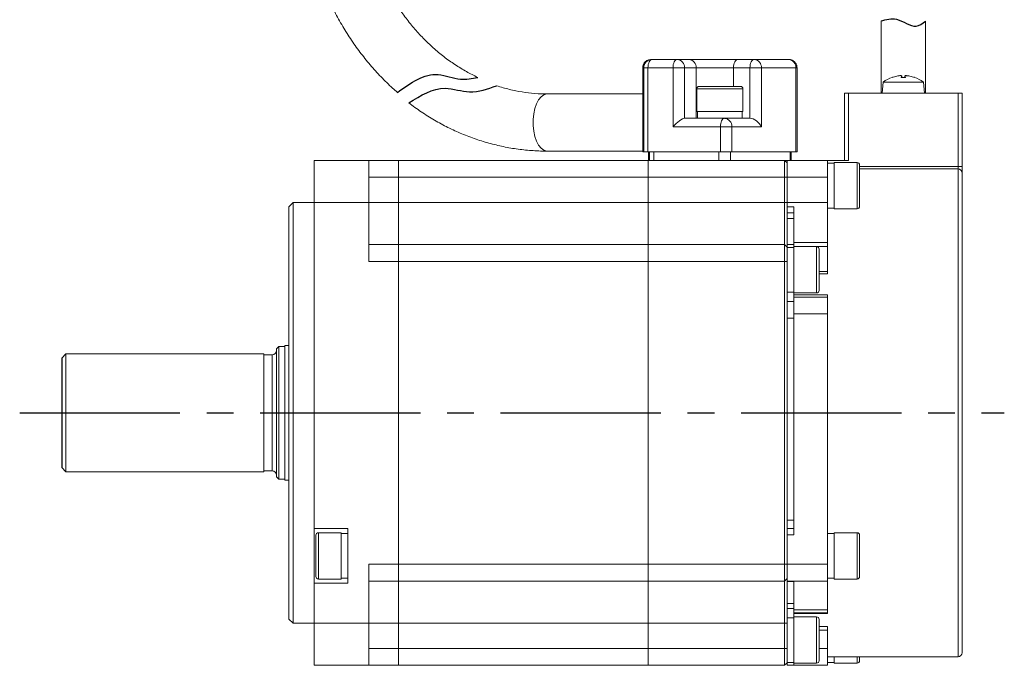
# Model space of a CAD drawing. Header units: millimetres. Extents: x -8094 to -7843, y 376 to 688.
# Tile 3 of 4: x -7960 to -7843, y 543 to 619. Entities that reach past the tile are written whole.
import ezdxf

# ---------------------------------------------------------------- set-up
doc = ezdxf.new("R2010")
doc.units = ezdxf.units.MM
doc.linetypes.add('CENTER2', pattern=[28.575, 19.05, -3.175, 3.175, -3.175])
doc.layers.add('Center', color=1, linetype='CENTER2')

msp = doc.modelspace()

# ---------------------------------------------------------------- linework, layer by layer
at = {"color": 7, "linetype": 'Continuous', "lineweight": 15}
for p, q in [((-7858.03, 619.26), (-7858.03, 610.68)), ((-7852.73, 610.68), (-7852.73, 619.22)), ((-7885.22, 614.68), (-7885.35, 614.68)), ((-7882.24, 614.68), (-7885.22, 614.68)), ((-7882.24, 614.68), (-7880.86, 614.68)), ((-7875.05, 614.68), (-7873.1, 614.68)), ((-7869, 614.68), (-7873.1, 614.68)), ((-7886.35, 613.68), (-7886.22, 613.68)), ((-7886.35, 603.68), (-7886.35, 613.68)), ((-7886.23, 614.15), (-7886.3, 613.95)), ((-7886.22, 613.68), (-7886.22, 603.68)), ((-7885.72, 613.68), (-7886.22, 613.68)), ((-7882.74, 613.68), (-7885.72, 613.68)), ((-7885.72, 613.68), (-7885.72, 603.68)), ((-7882.74, 606.68), (-7882.74, 613.68)), ((-7881.38, 613.68), (-7882.74, 613.68)), ((-7881.38, 607.68), (-7881.38, 613.68)), ((-7881.38, 613.68), (-7879.99, 613.68)), ((-7879.99, 613.68), (-7879.99, 607.68)), ((-7879.99, 613.68), (-7875.55, 613.68)), ((-7875.55, 613.68), (-7873.6, 613.68)), ((-7872.24, 613.68), (-7873.6, 613.68)), ((-7873.6, 613.68), (-7873.6, 607.68)), ((-7868.14, 613.68), (-7872.24, 613.68)), ((-7872.24, 613.68), (-7872.24, 606.68)), ((-7868.14, 603.68), (-7868.14, 613.68)), ((-7868, 613.68), (-7868.14, 613.68)), ((-7868.06, 614), (-7868.12, 614.15)), ((-7868, 603.68), (-7868, 613.68)), ((-7857.76, 611.99), (-7857.88, 610.68)), ((-7855.38, 611.99), (-7857.76, 611.99)), ((-7856.02, 612.72), (-7856.7, 612.55)), ((-7856.66, 612.55), (-7856.68, 612.55)), ((-7855.63, 612.55), (-7855.57, 612.72)), ((-7855.13, 612.55), (-7855.63, 612.55)), ((-7855.13, 612.55), (-7855.63, 612.55)), ((-7855.56, 612.55), (-7855.57, 612.73)), ((-7855.57, 612.73), (-7855.57, 612.73)), ((-7852.99, 611.99), (-7855.38, 611.99)), ((-7855.18, 612.73), (-7855.2, 612.55)), ((-7855.18, 612.72), (-7855.13, 612.55)), ((-7854.06, 612.55), (-7854.73, 612.72)), ((-7854.07, 612.55), (-7854.1, 612.55)), ((-7852.88, 610.68), (-7852.99, 611.99)), ((-7879.93, 611.18), (-7879.93, 608.48)), ((-7874.43, 608.48), (-7874.43, 611.18)), ((-7886.35, 610.58), (-7897.67, 610.58)), ((-7861.88, 610.68), (-7862.38, 610.68)), ((-7862.38, 602.68), (-7862.38, 610.68)), ((-7861.88, 610.68), (-7848.88, 610.68)), ((-7861.88, 610.68), (-7861.88, 602.68)), ((-7848.38, 610.68), (-7848.88, 610.68)), ((-7848.88, 601.97), (-7848.88, 610.68)), ((-7848.38, 601.97), (-7848.38, 610.68)), ((-7878.55, 608.48), (-7879.93, 608.48)), ((-7879.84, 608.48), (-7879.84, 607.68)), ((-7874.43, 608.48), (-7878.55, 608.48)), ((-7874.52, 607.68), (-7874.52, 608.48)), ((-7876.62, 607.68), (-7881.38, 607.68)), ((-7875.94, 607.68), (-7876.62, 607.68)), ((-7874.52, 607.68), (-7875.94, 607.68)), ((-7873.6, 607.68), (-7874.52, 607.68)), ((-7877.12, 606.68), (-7882.74, 606.68)), ((-7875.75, 606.68), (-7877.12, 606.68)), ((-7877.12, 603.68), (-7877.12, 606.68)), ((-7875.75, 606.68), (-7875.75, 603.68)), ((-7872.24, 606.68), (-7875.75, 606.68)), ((-7897.67, 603.78), (-7886.35, 603.78)), ((-7925.38, 602.68), (-7918.88, 602.68)), ((-7925.38, 597.68), (-7925.38, 602.68)), ((-7918.88, 597.68), (-7918.88, 602.68)), ((-7918.88, 602.68), (-7915.38, 602.68)), ((-7915.38, 600.68), (-7915.38, 602.68)), ((-7885.68, 602.68), (-7915.38, 602.68)), ((-7886.22, 603.68), (-7886.35, 603.68)), ((-7886.22, 603.68), (-7885.72, 603.68)), ((-7877.12, 603.68), (-7885.72, 603.68)), ((-7885.68, 602.68), (-7869.48, 602.68)), ((-7885.68, 602.68), (-7885.68, 600.68)), ((-7885.67, 602.68), (-7885.67, 603.68)), ((-7885.54, 602.68), (-7885.54, 603.68)), ((-7885.04, 602.68), (-7885.04, 603.68)), ((-7877.3, 602.68), (-7877.3, 603.68)), ((-7877.12, 603.68), (-7875.75, 603.68)), ((-7875.93, 602.68), (-7875.93, 603.68)), ((-7868.14, 603.68), (-7875.75, 603.68)), ((-7869.18, 602.68), (-7869.48, 602.68)), ((-7869.48, 600.68), (-7869.48, 602.68)), ((-7869.48, 602.68), (-7869.18, 602.38)), ((-7869.18, 602.68), (-7869.18, 600.68)), ((-7869.18, 602.68), (-7864.38, 602.68)), ((-7868.82, 602.68), (-7868.82, 603.68)), ((-7868.69, 603.68), (-7868.69, 602.68)), ((-7868.14, 603.68), (-7868, 603.68)), ((-7864.38, 600.68), (-7864.38, 602.68)), ((-7864.38, 602.68), (-7861.88, 602.68)), ((-7863.58, 602.34), (-7864.38, 602.34)), ((-7860.88, 602.43), (-7863.58, 602.43)), ((-7863.58, 596.93), (-7863.58, 602.43)), ((-7848.88, 601.68), (-7860.58, 601.68)), ((-7848.88, 601.97), (-7848.38, 601.97)), ((-7918.88, 600.68), (-7915.38, 600.68)), ((-7915.38, 597.68), (-7915.38, 600.68)), ((-7885.68, 600.68), (-7915.38, 600.68)), ((-7869.48, 600.68), (-7885.68, 600.68)), ((-7885.68, 600.68), (-7885.68, 597.68)), ((-7869.48, 597.68), (-7869.48, 600.68)), ((-7869.18, 600.68), (-7869.48, 600.68)), ((-7869.18, 597.68), (-7869.18, 600.68)), ((-7869.18, 600.68), (-7864.38, 600.68)), ((-7864.38, 597.68), (-7864.38, 600.68)), ((-7927.88, 597.68), (-7928.38, 597.18)), ((-7928.38, 597.18), (-7928.38, 548.18)), ((-7925.38, 597.68), (-7927.88, 597.68)), ((-7927.88, 597.68), (-7927.88, 572.68)), ((-7925.38, 558.93), (-7925.38, 597.68)), ((-7925.38, 597.68), (-7918.88, 597.68)), ((-7918.88, 590.68), (-7918.88, 597.68)), ((-7918.88, 597.68), (-7915.38, 597.68)), ((-7915.38, 592.68), (-7915.38, 597.68)), ((-7915.38, 597.68), (-7885.68, 597.68)), ((-7885.68, 597.68), (-7869.48, 597.68)), ((-7885.68, 597.68), (-7885.68, 592.68)), ((-7869.48, 597.68), (-7869.18, 597.68)), ((-7869.48, 597.68), (-7869.48, 592.68)), ((-7869.18, 597.68), (-7864.38, 597.68)), ((-7869.18, 597.18), (-7869.18, 597.68)), ((-7868.38, 597.18), (-7869.18, 597.18)), ((-7869.18, 597.18), (-7869.18, 592.38)), ((-7868.38, 592.94), (-7868.38, 597.18)), ((-7864.38, 597.68), (-7864.38, 592.94)), ((-7864.38, 597.02), (-7863.58, 597.02)), ((-7863.58, 596.93), (-7860.88, 596.93)), ((-7869.18, 596.43), (-7868.38, 596.43)), ((-7915.38, 592.68), (-7918.88, 592.68)), ((-7915.38, 590.68), (-7915.38, 592.68)), ((-7885.68, 592.68), (-7915.38, 592.68)), ((-7869.48, 592.68), (-7885.68, 592.68)), ((-7885.68, 592.68), (-7885.68, 590.68)), ((-7869.48, 590.68), (-7869.48, 592.68)), ((-7869.18, 592.38), (-7869.48, 592.68)), ((-7869.18, 590.68), (-7869.18, 592.38)), ((-7868.38, 592.34), (-7869.18, 592.34)), ((-7868.38, 592.94), (-7868.38, 592.46)), ((-7864.38, 592.94), (-7868.38, 592.94)), ((-7868.38, 592.43), (-7868.38, 592.46)), ((-7868.38, 592.46), (-7864.38, 592.46)), ((-7865.68, 592.43), (-7868.38, 592.43)), ((-7868.38, 589.68), (-7868.38, 592.43)), ((-7864.38, 592.46), (-7864.38, 592.94)), ((-7864.38, 592.46), (-7864.38, 589.48)), ((-7915.38, 590.68), (-7918.88, 590.68)), ((-7915.38, 554.68), (-7915.38, 590.68)), ((-7885.68, 590.68), (-7915.38, 590.68)), ((-7869.48, 590.68), (-7885.68, 590.68)), ((-7885.68, 590.68), (-7885.68, 554.68)), ((-7869.48, 554.68), (-7869.48, 590.68)), ((-7869.18, 590.68), (-7869.48, 590.68)), ((-7869.18, 558.18), (-7869.18, 590.68)), ((-7868.38, 586.93), (-7868.38, 589.68)), ((-7864.38, 589.19), (-7864.38, 589.48)), ((-7869.18, 587.02), (-7868.38, 587.02)), ((-7868.38, 586.93), (-7865.68, 586.93)), ((-7868.38, 586.69), (-7868.38, 586.93)), ((-7868.38, 586.43), (-7868.38, 586.69)), ((-7868.38, 586.69), (-7864.38, 586.69)), ((-7868.38, 584.43), (-7868.38, 586.43)), ((-7864.38, 586.43), (-7868.38, 586.43)), ((-7864.38, 586.43), (-7864.38, 586.69)), ((-7864.38, 584.43), (-7864.38, 586.43)), ((-7868.38, 585.93), (-7869.18, 585.93)), ((-7868.38, 584.43), (-7864.38, 584.43)), ((-7868.38, 558.18), (-7868.38, 584.43)), ((-7864.38, 554.68), (-7864.38, 584.43)), ((-7929.58, 580.58), (-7929.88, 580.28)), ((-7928.88, 580.58), (-7929.58, 580.58)), ((-7929.58, 580.58), (-7929.58, 564.78)), ((-7928.38, 580.68), (-7928.88, 580.68)), ((-7928.88, 580.68), (-7928.88, 564.68)), ((-7954.88, 579.68), (-7955.38, 579.18)), ((-7931.38, 579.68), (-7954.88, 579.68)), ((-7954.88, 579.68), (-7954.88, 565.68)), ((-7931.38, 579.68), (-7931.38, 565.68)), ((-7930.38, 579.58), (-7931.38, 579.58)), ((-7929.88, 580.28), (-7929.88, 565.08)), ((-7927.88, 572.68), (-7927.88, 547.68)), ((-7955.38, 566.18), (-7954.88, 565.68)), ((-7954.88, 565.68), (-7931.38, 565.68)), ((-7931.38, 565.78), (-7930.38, 565.78)), ((-7929.88, 565.08), (-7929.58, 564.78)), ((-7929.58, 564.78), (-7928.88, 564.78)), ((-7928.88, 564.68), (-7928.38, 564.68)), ((-7925.38, 558.93), (-7921.38, 558.93)), ((-7925.38, 552.43), (-7925.38, 558.93)), ((-7922.18, 558.43), (-7924.88, 558.43)), ((-7922.18, 558.43), (-7922.18, 555.68)), ((-7921.38, 558.34), (-7922.18, 558.34)), ((-7921.38, 558.93), (-7921.38, 552.43)), ((-7869.18, 558.93), (-7868.38, 558.93)), ((-7868.38, 558.18), (-7869.18, 558.18)), ((-7869.18, 558.18), (-7869.18, 554.68)), ((-7863.58, 558.34), (-7864.38, 558.34)), ((-7860.88, 558.43), (-7863.58, 558.43)), ((-7863.58, 557.02), (-7863.58, 558.43)), ((-7863.58, 552.93), (-7863.58, 557.02)), ((-7922.18, 555.68), (-7922.18, 552.93)), ((-7918.88, 554.68), (-7915.38, 554.68)), ((-7918.88, 547.68), (-7918.88, 554.68)), ((-7915.38, 552.68), (-7915.38, 554.68)), ((-7885.68, 554.68), (-7915.38, 554.68)), ((-7869.48, 554.68), (-7885.68, 554.68)), ((-7885.68, 554.68), (-7885.68, 552.68)), ((-7869.48, 552.68), (-7869.48, 554.68)), ((-7869.18, 554.68), (-7869.48, 554.68)), ((-7869.18, 554.68), (-7864.38, 554.68)), ((-7869.18, 554.68), (-7869.18, 552.68)), ((-7864.38, 552.68), (-7864.38, 554.68)), ((-7925.38, 547.68), (-7925.38, 552.43)), ((-7921.38, 552.43), (-7925.38, 552.43)), ((-7924.88, 552.93), (-7922.18, 552.93)), ((-7922.18, 553.02), (-7921.38, 553.02)), ((-7918.88, 552.68), (-7915.38, 552.68)), ((-7915.38, 547.68), (-7915.38, 552.68)), ((-7885.68, 552.68), (-7915.38, 552.68)), ((-7869.48, 552.68), (-7885.68, 552.68)), ((-7885.68, 552.68), (-7885.68, 547.68)), ((-7869.18, 552.98), (-7869.48, 552.68)), ((-7869.48, 552.68), (-7869.48, 547.68)), ((-7869.18, 552.65), (-7869.18, 552.68)), ((-7869.18, 552.68), (-7864.38, 552.68)), ((-7868.38, 552.65), (-7869.18, 552.65)), ((-7869.18, 552.65), (-7869.18, 547.68)), ((-7868.38, 549.27), (-7868.38, 552.65)), ((-7864.38, 553.02), (-7863.58, 553.02)), ((-7864.38, 552.68), (-7864.38, 549.27)), ((-7863.58, 552.93), (-7860.88, 552.93)), ((-7869.18, 549.43), (-7868.38, 549.43)), ((-7868.38, 549.27), (-7868.38, 548.93)), ((-7864.38, 549.27), (-7868.38, 549.27)), ((-7868.38, 548.84), (-7868.38, 548.93)), ((-7868.38, 548.93), (-7864.38, 548.93)), ((-7868.38, 548.43), (-7868.38, 548.84)), ((-7864.38, 548.84), (-7868.38, 548.84)), ((-7864.38, 548.93), (-7864.38, 549.27)), ((-7864.38, 548.93), (-7864.38, 548.84)), ((-7928.38, 548.18), (-7927.88, 547.68)), ((-7927.88, 547.68), (-7925.38, 547.68)), ((-7925.38, 547.68), (-7918.88, 547.68)), ((-7925.38, 542.68), (-7925.38, 547.68)), ((-7918.88, 542.68), (-7918.88, 547.68)), ((-7918.88, 547.68), (-7915.38, 547.68)), ((-7915.38, 544.68), (-7915.38, 547.68)), ((-7885.68, 547.68), (-7915.38, 547.68)), ((-7869.48, 547.68), (-7885.68, 547.68)), ((-7885.68, 547.68), (-7885.68, 544.68)), ((-7869.18, 547.68), (-7869.48, 547.68)), ((-7869.48, 544.68), (-7869.48, 547.68)), ((-7868.38, 548.34), (-7869.18, 548.34)), ((-7869.18, 544.68), (-7869.18, 547.68)), ((-7865.68, 548.43), (-7868.38, 548.43)), ((-7868.38, 542.93), (-7868.38, 548.43)), ((-7864.38, 546.85), (-7864.38, 547.29)), ((-7864.38, 546.85), (-7864.38, 544.68)), ((-7915.38, 544.68), (-7918.88, 544.68)), ((-7915.38, 542.68), (-7915.38, 544.68)), ((-7885.68, 544.68), (-7915.38, 544.68)), ((-7869.48, 544.68), (-7885.68, 544.68)), ((-7885.68, 544.68), (-7885.68, 542.68)), ((-7869.48, 542.68), (-7869.48, 544.68)), ((-7869.18, 544.68), (-7869.48, 544.68)), ((-7869.18, 542.98), (-7869.18, 544.68)), ((-7864.38, 542.68), (-7864.38, 544.68)), ((-7869.18, 542.98), (-7869.48, 542.68)), ((-7869.18, 543.02), (-7868.38, 543.02)), ((-7869.18, 542.98), (-7869.18, 542.68)), ((-7868.38, 542.93), (-7865.68, 542.93)), ((-7868.38, 542.68), (-7868.38, 542.93)), ((-7864.38, 543.68), (-7848.88, 543.68)), ((-7864.38, 543.02), (-7863.58, 543.02)), ((-7863.58, 543.28), (-7863.58, 543.68)), ((-7863.58, 542.93), (-7863.58, 543.28)), ((-7863.58, 542.93), (-7860.88, 542.93)), ((-7860.58, 543.23), (-7860.58, 543.68)), ((-7918.88, 542.68), (-7925.38, 542.68)), ((-7915.38, 542.68), (-7918.88, 542.68)), ((-7885.68, 542.68), (-7915.38, 542.68)), ((-7869.48, 542.68), (-7885.68, 542.68)), ((-7868.38, 542.68), (-7869.18, 542.68)), ((-7868.38, 542.68), (-7864.38, 542.68))]:
    msp.add_line(p, q, dxfattribs=at)
at = {"color": 8, "linetype": 'Continuous', "lineweight": 15}
for p, q in [((-7875.55, 611.48), (-7875.55, 613.68)), ((-7856.7, 612.55), (-7856.72, 612.55)), ((-7855.57, 612.72), (-7855.56, 612.55)), ((-7855.18, 612.72), (-7855.2, 612.55)), ((-7854.04, 612.55), (-7854.06, 612.55)), ((-7878.55, 611.18), (-7879.93, 611.18)), ((-7874.43, 611.18), (-7878.55, 611.18)), ((-7860.88, 596.93), (-7860.88, 602.43)), ((-7860.58, 601.97), (-7848.88, 601.97)), ((-7848.88, 601.97), (-7848.88, 601.68)), ((-7848.88, 543.68), (-7848.88, 601.68)), ((-7869.18, 595.78), (-7868.38, 595.78)), ((-7868.38, 592.7), (-7869.18, 592.7)), ((-7865.68, 589.68), (-7865.68, 592.43)), ((-7865.68, 586.93), (-7865.68, 589.68)), ((-7864.38, 589.48), (-7865.38, 589.48)), ((-7864.38, 589.19), (-7865.38, 589.19)), ((-7869.18, 583.93), (-7868.38, 583.93)), ((-7930.38, 565.78), (-7930.38, 579.58)), ((-7868.38, 559.93), (-7869.18, 559.93)), ((-7924.88, 558.43), (-7924.88, 555.68)), ((-7860.88, 557.02), (-7860.88, 558.43)), ((-7860.88, 552.93), (-7860.88, 557.02)), ((-7924.88, 555.68), (-7924.88, 552.93)), ((-7868.38, 550.01), (-7869.18, 550.01)), ((-7865.68, 542.93), (-7865.68, 548.43)), ((-7865.38, 547.29), (-7864.38, 547.29)), ((-7865.38, 546.85), (-7864.38, 546.85)), ((-7864.38, 544.68), (-7865.38, 544.68)), ((-7860.88, 543.28), (-7860.88, 543.68)), ((-7860.88, 542.93), (-7860.88, 543.28))]:
    msp.add_line(p, q, dxfattribs=at)
msp.add_line((-7955.38, 579.18), (-7955.38, 566.18))
at = {"color": 7, "linetype": 'Continuous', "lineweight": 15, "flags": 128}
for points in [[(-7885.22, 614.68), (-7885.32, 614.66), (-7885.41, 614.6), (-7885.5, 614.51), (-7885.57, 614.39), (-7885.63, 614.23), (-7885.68, 614.06), (-7885.71, 613.87), (-7885.72, 613.68)], [(-7882.74, 613.68), (-7882.74, 613.87), (-7882.71, 614.06), (-7882.66, 614.23), (-7882.6, 614.39), (-7882.52, 614.51), (-7882.44, 614.6), (-7882.34, 614.66), (-7882.24, 614.68)], [(-7875.05, 614.68), (-7875.15, 614.66), (-7875.24, 614.6), (-7875.33, 614.51), (-7875.41, 614.39), (-7875.47, 614.23), (-7875.51, 614.06), (-7875.54, 613.87), (-7875.55, 613.68)], [(-7873.1, 614.68), (-7873.2, 614.66), (-7873.3, 614.6), (-7873.38, 614.51), (-7873.46, 614.39), (-7873.52, 614.23), (-7873.57, 614.06), (-7873.59, 613.87), (-7873.6, 613.68)], [(-7877.12, 606.68), (-7877.11, 606.87), (-7877.08, 607.06), (-7877.03, 607.23), (-7876.97, 607.39), (-7876.89, 607.51), (-7876.81, 607.6), (-7876.71, 607.66), (-7876.62, 607.68)]]:
    msp.add_lwpolyline(points, dxfattribs=at)
at = {"color": 8, "linetype": 'Continuous', "lineweight": 15, "flags": 128}
for points in [[(-7886.31, 613.95), (-7886.33, 613.87), (-7886.35, 613.68)], [(-7897.67, 603.78), (-7897.75, 603.78), (-7898.09, 603.89), (-7898.41, 604.13), (-7898.71, 604.49), (-7898.96, 604.96), (-7899.15, 605.53), (-7899.29, 606.16), (-7899.36, 606.84), (-7899.36, 607.52), (-7899.29, 608.2), (-7899.15, 608.83), (-7898.96, 609.39), (-7898.71, 609.87), (-7898.41, 610.23), (-7898.09, 610.47), (-7897.75, 610.57), (-7897.67, 610.58)]]:
    msp.add_lwpolyline(points, dxfattribs=at)
at = {"color": 7, "linetype": 'Continuous', "lineweight": 15}
for centre, radius, start, end in [((-7885.35, 613.68), 1, 90.0035, 164.2707), ((-7885.22, 613.68), 1, 90.0042, 180.004), ((-7882.32, 613.74), 0.94, 356.1888, 85.5979), ((-7880.93, 613.74), 0.94, 356.1888, 85.5979), ((-7873.18, 613.74), 0.94, 356.1888, 85.5979), ((-7869.08, 613.74), 0.94, 356.1889, 85.5978), ((-7869, 613.68), 1, 64.057, 89.9993), ((-7855.38, 608.78), 4, 109.5843, 126.6072), ((-7856.68, 612.45), 0.108, 90, 109.5843), ((-7854.07, 612.45), 0.108, 70.4157, 90), ((-7855.38, 608.78), 4, 53.3928, 70.4157), ((-7879.63, 611.18), 0.3, 90, 180), ((-7874.73, 611.18), 0.3, 0, 90), ((-7876.69, 606.74), 0.94, 356.1888, 85.5982), ((-7860.88, 602.13), 0.3, 0, 90), ((-7848.88, 601.18), 0.5, 0, 90), ((-7860.88, 597.23), 0.3, 270, 0), ((-7865.68, 592.13), 0.3, 0, 90), ((-7865.68, 587.23), 0.3, 270, 0), ((-7930.38, 580.08), 0.5, 270, 0), ((-7930.38, 565.28), 0.5, 0, 90), ((-7924.88, 558.13), 0.3, 90, 180), ((-7860.88, 558.13), 0.3, 0, 90), ((-7924.88, 553.23), 0.3, 180, 270), ((-7860.88, 553.23), 0.3, 270, 0), ((-7865.68, 548.13), 0.3, 0, 90), ((-7848.88, 544.18), 0.5, 270, 0), ((-7865.68, 543.23), 0.3, 270, 0), ((-7860.88, 543.23), 0.3, 270, 0)]:
    msp.add_arc(centre, radius, start, end, dxfattribs=at)
for centre, major_axis, ratio, start_param, end_param in [((-7882.24, 606.68), (0.966, 0.966), 0.267949, 0.261799, 1.832596), ((-7873.1, 606.68), (-0.866, 0.866), 0.57735, 4.18879, 5.759587)]:
    msp.add_ellipse(centre, major_axis=major_axis, ratio=ratio, start_param=start_param, end_param=end_param, dxfattribs=at)
for points, knots in [([(-7927, 637.27), (-7926.99, 636.9), (-7926.98, 635.84), (-7926.88, 634.11), (-7926.66, 632.08), (-7926.32, 630.07), (-7925.88, 628.08), (-7925.34, 626.13), (-7924.69, 624.22), (-7923.93, 622.36), (-7923.08, 620.55), (-7922.13, 618.81), (-7921.09, 617.14), (-7919.96, 615.54), (-7918.75, 614.02), (-7917.45, 612.59), (-7916.36, 611.52), (-7915.69, 610.93), (-7915.5, 610.76)], [0, 0, 0, 0, 0.0213973, 0.0606402, 0.0998901, 0.1391413, 0.178392, 0.2176406, 0.2568845, 0.296121, 0.3353469, 0.3745583, 0.413751, 0.45292, 0.4920601, 0.5311657, 0.5702313, 0.5861082, 0.5861082, 0.5861082, 0.5861082]), ([(-7905.95, 612.55), (-7906.4, 612.76), (-7907.32, 613.23), (-7908.66, 614.05), (-7909.98, 614.99), (-7911.24, 616.04), (-7912.43, 617.18), (-7913.56, 618.41), (-7914.61, 619.74), (-7915.58, 621.14), (-7916.47, 622.61), (-7917.28, 624.16), (-7917.99, 625.76), (-7918.61, 627.42), (-7919.13, 629.12), (-7919.55, 630.86), (-7919.87, 632.64), (-7920.08, 634.43), (-7920.18, 635.98), (-7920.19, 636.92), (-7920.2, 637.27)], [0.2441021, 0.2441021, 0.2441021, 0.2441021, 0.2854884, 0.3291759, 0.3727465, 0.4162052, 0.4595606, 0.5028235, 0.5460055, 0.5891184, 0.6321735, 0.6751807, 0.7181492, 0.7610865, 0.803999, 0.8468917, 0.8897691, 0.9326342, 0.9754898, 1, 1, 1, 1]), ([(-7885.8, 614.56), (-7885.83, 614.55), (-7885.94, 614.5), (-7886.1, 614.36), (-7886.19, 614.22), (-7886.23, 614.15)], [0, 0, 0, 0, 0.160713, 0.584142, 1, 1, 1, 1]), ([(-7880.86, 614.68), (-7880.71, 614.68), (-7880.42, 614.68), (-7879.82, 614.68), (-7879.1, 614.68), (-7878.29, 614.68), (-7877.42, 614.68), (-7876.57, 614.68), (-7875.77, 614.68), (-7875.29, 614.68), (-7875.05, 614.68)], [0, 0, 0, 0, 0.119991, 0.240021, 0.368645, 0.499999, 0.631353, 0.759977, 0.879969, 1, 1, 1, 1]), ([(-7868.12, 614.15), (-7868.19, 614.24), (-7868.29, 614.4), (-7868.46, 614.53), (-7868.55, 614.56), (-7868.57, 614.57)], [0, 0, 0, 0, 0.541388, 0.879614, 1, 1, 1, 1]), ([(-7886.3, 613.95), (-7886.32, 613.91), (-7886.35, 613.82), (-7886.35, 613.73), (-7886.35, 613.68)], [0, 0, 0, 0, 0.4487762, 1, 1, 1, 1]), ([(-7868.01, 613.68), (-7868.01, 613.76), (-7868.01, 613.87), (-7868.05, 613.97), (-7868.06, 614)], [0, 0, 0, 0, 0.734122, 1, 1, 1, 1]), ([(-7855.57, 612.72), (-7855.58, 612.73), (-7855.58, 612.74), (-7855.64, 612.75), (-7855.73, 612.75), (-7855.85, 612.75), (-7855.96, 612.73), (-7856.01, 612.72), (-7856.02, 612.72)], [0, 0, 0, 0, 0.193097, 0.386319, 0.57646, 0.764847, 0.954274, 1, 1, 1, 1]), ([(-7855.62, 612.55), (-7855.62, 612.55), (-7855.62, 612.56), (-7855.63, 612.55), (-7855.63, 612.55), (-7855.63, 612.55)], [0, 0, 0, 0, 0.213524, 0.80344, 1, 1, 1, 1]), ([(-7854.73, 612.72), (-7854.78, 612.73), (-7854.87, 612.74), (-7855, 612.75), (-7855.1, 612.75), (-7855.17, 612.75), (-7855.18, 612.73), (-7855.18, 612.72), (-7855.18, 612.72)], [0, 0, 0, 0, 0.193099, 0.386318, 0.576461, 0.764848, 0.954274, 1, 1, 1, 1]), ([(-7855.13, 612.55), (-7855.13, 612.55), (-7855.13, 612.56), (-7855.13, 612.55), (-7855.13, 612.55)], [0, 0, 0, 0, 0.58446, 1, 1, 1, 1]), ([(-7897.67, 610.58), (-7897.91, 610.58), (-7898.67, 610.59), (-7899.93, 610.69), (-7901.44, 610.93), (-7902.7, 611.24), (-7903.45, 611.47), (-7903.7, 611.55)], [0, 0, 0, 0, 0.0211939, 0.0649213, 0.1086407, 0.1523139, 0.1748595, 0.1748595, 0.1748595, 0.1748595]), ([(-7878.4, 611.48), (-7878.65, 611.48), (-7879.04, 611.48), (-7879.38, 611.48), (-7879.56, 611.48), (-7879.64, 611.48), (-7879.62, 611.48), (-7879.62, 611.48)], [0, 0, 0, 0, 0.358997, 0.554428, 0.74965, 0.945081, 1, 1, 1, 1]), ([(-7874.74, 611.48), (-7874.74, 611.48), (-7874.74, 611.48), (-7875.01, 611.48), (-7875.53, 611.48), (-7876.07, 611.48), (-7876.54, 611.48), (-7877.04, 611.48), (-7877.68, 611.48), (-7878.12, 611.48), (-7878.4, 611.48)], [0, 0, 0, 0, 0.0702007, 0.249825, 0.429449, 0.5272332, 0.6249126, 0.7226966, 0.8203759, 1, 1, 1, 1]), ([(-7914.15, 609.52), (-7913.91, 609.34), (-7913.17, 608.79), (-7911.9, 607.93), (-7910.31, 607), (-7908.68, 606.19), (-7907, 605.49), (-7905.3, 604.9), (-7903.56, 604.44), (-7901.81, 604.09), (-7900.04, 603.87), (-7898.65, 603.79), (-7897.86, 603.78), (-7897.67, 603.78)], [0.623365, 0.623365, 0.623365, 0.623365, 0.6421558, 0.6807133, 0.7192148, 0.7576588, 0.7960453, 0.8343765, 0.8726561, 0.9108901, 0.9490861, 0.9872534, 1, 1, 1, 1]), ([(-7860.58, 597.24), (-7860.58, 597.24), (-7860.58, 597.24), (-7860.58, 597.5), (-7860.58, 598), (-7860.58, 598.54), (-7860.58, 599.01), (-7860.58, 599.5), (-7860.58, 600.15), (-7860.58, 600.91), (-7860.58, 601.51), (-7860.58, 601.87), (-7860.58, 602.05), (-7860.58, 602.13), (-7860.58, 602.12), (-7860.58, 602.12)], [0, 0, 0, 0, 0.042567, 0.162288, 0.28201, 0.347184, 0.412288, 0.477462, 0.542567, 0.662288, 0.782009, 0.847184, 0.912288, 0.977462, 1, 1, 1, 1]), ([(-7848.38, 601.3), (-7848.38, 601.33), (-7848.38, 601.4), (-7848.38, 601.56), (-7848.38, 601.76), (-7848.38, 601.9), (-7848.38, 601.97)], [0, 0, 0, 0, 0.1439368, 0.4295242, 0.7145814, 1, 1, 1, 1]), ([(-7848.38, 544.2), (-7848.38, 544.22), (-7848.38, 544.27), (-7848.38, 544.81), (-7848.38, 545.68), (-7848.38, 546.86), (-7848.38, 548.33), (-7848.38, 550.08), (-7848.38, 552.12), (-7848.38, 554.47), (-7848.38, 557.1), (-7848.38, 559.99), (-7848.38, 563.06), (-7848.38, 566.26), (-7848.38, 569.53), (-7848.38, 572.8), (-7848.38, 576), (-7848.38, 579.08), (-7848.38, 582.05), (-7848.38, 584.9), (-7848.38, 587.65), (-7848.38, 590.28), (-7848.38, 592.74), (-7848.38, 594.97), (-7848.38, 596.9), (-7848.38, 598.5), (-7848.38, 599.74), (-7848.38, 600.6), (-7848.38, 601.1), (-7848.38, 601.14), (-7848.38, 601.16)], [0, 0, 0, 0, 0.033495, 0.070222, 0.10586, 0.140772, 0.174906, 0.209034, 0.243946, 0.27959, 0.316311, 0.35335, 0.390643, 0.427931, 0.464969, 0.501696, 0.537334, 0.572246, 0.60638, 0.640508, 0.675421, 0.711064, 0.747785, 0.784824, 0.822117, 0.859405, 0.896443, 0.93317, 0.968808, 1, 1, 1, 1]), ([(-7865.38, 587.23), (-7865.38, 587.26), (-7865.38, 587.31), (-7865.38, 587.62), (-7865.38, 587.93), (-7865.38, 588.32), (-7865.38, 588.9), (-7865.38, 589.37), (-7865.38, 592.13)], [0, 0, 0, 0, 0.239443, 0.369791, 0.5, 0.630348, 0.760557, 1, 1, 1, 1]), ([(-7925.18, 558.13), (-7925.18, 558.1), (-7925.18, 558.05), (-7925.18, 557.74), (-7925.18, 557.42), (-7925.18, 557.03), (-7925.18, 556.46), (-7925.18, 555.99), (-7925.18, 553.23)], [0, 0, 0, 0, 0.239443, 0.369791, 0.5, 0.630348, 0.760557, 1, 1, 1, 1]), ([(-7860.58, 556.88), (-7860.58, 557.13), (-7860.58, 557.52), (-7860.58, 557.87), (-7860.58, 558.05), (-7860.58, 558.13), (-7860.58, 558.12), (-7860.58, 558.12)], [0, 0, 0, 0, 0.354508, 0.547495, 0.740276, 0.933263, 1, 1, 1, 1]), ([(-7860.58, 553.24), (-7860.58, 553.24), (-7860.58, 553.24), (-7860.58, 553.5), (-7860.58, 554), (-7860.58, 554.54), (-7860.58, 555.01), (-7860.58, 555.5), (-7860.58, 556.15), (-7860.58, 556.59), (-7860.58, 556.88)], [0, 0, 0, 0, 0.064272, 0.245041, 0.425811, 0.524219, 0.622521, 0.720928, 0.819231, 1, 1, 1, 1]), ([(-7865.38, 543.23), (-7865.38, 543.26), (-7865.38, 543.31), (-7865.38, 543.62), (-7865.38, 543.93), (-7865.38, 544.32), (-7865.38, 544.9), (-7865.38, 545.68), (-7865.38, 546.46), (-7865.38, 547.03), (-7865.38, 547.42), (-7865.38, 547.74), (-7865.38, 548.05), (-7865.38, 548.1), (-7865.38, 548.13)], [0, 0, 0, 0, 0.119721, 0.184896, 0.25, 0.315174, 0.380278, 0.5, 0.619722, 0.684896, 0.75, 0.815174, 0.880279, 1, 1, 1, 1])]:
    msp.add_open_spline(points, degree=3, knots=knots, dxfattribs=at)
for points, knots in [([(-7858.03, 619.26), (-7857.41, 619.42), (-7855.97, 619.8), (-7854.2, 618.19), (-7853.1, 618.95), (-7852.73, 619.22)], [0, 0, 0, 0, 1.850959, 4.310368, 5.580211, 5.580211, 5.580211, 5.580211]), ([(-7915.5, 610.76), (-7913.91, 611.89), (-7911.53, 613.61), (-7908.21, 612.11), (-7906.64, 612.42), (-7905.95, 612.55)], [0, 0, 0, 0, 5.304667, 8.002796, 10.061354, 10.061354, 10.061354, 10.061354]), ([(-7914.15, 609.52), (-7912.73, 610.4), (-7910.43, 611.82), (-7906.77, 610.44), (-7904.77, 611.16), (-7903.7, 611.55)], [0, 0, 0, 0, 4.677423, 7.587146, 10.891407, 10.891407, 10.891407, 10.891407])]:
    msp.add_open_spline(points, degree=3, knots=knots)
at = {"layer": 'Center'}
msp.add_line((-7960.38, 572.68), (-7843.38, 572.68), dxfattribs=at)

doc.saveas('drawing.dxf')
